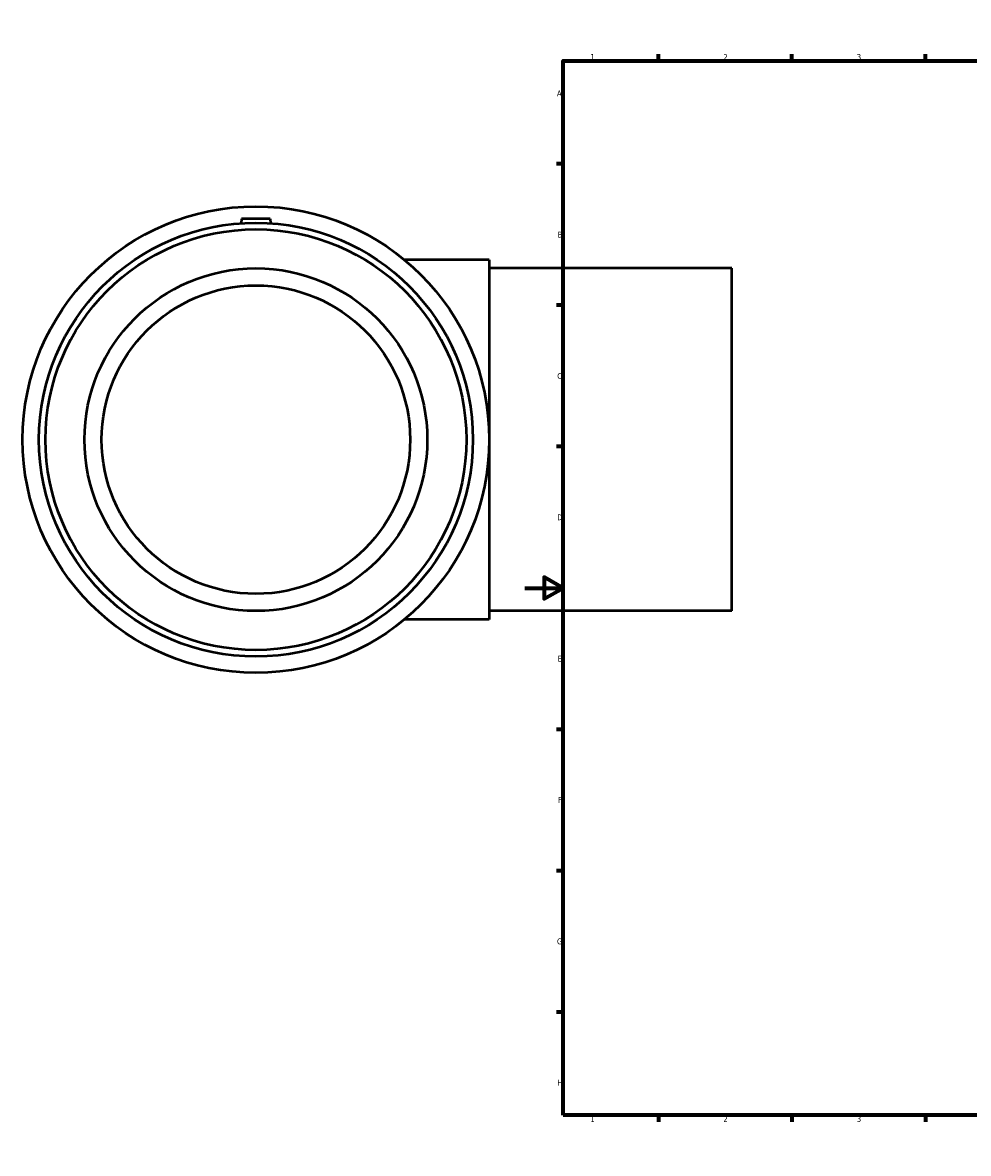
# Model space of a CAD drawing. Header units: millimetres. Extents: x -264 to 1610, y -316 to 1665.
# Tile 1 of 7: x -264 to 233, y 0 to 594. Entities that reach past the tile are written whole.
import ezdxf

# ---------------------------------------------------------------- set-up
doc = ezdxf.new("R2010")
doc.units = ezdxf.units.MM
doc.layers.add('Border (ANSI)', color=7, linetype='Continuous', lineweight=70)
doc.layers.add('Visible (ANSI)', color=7, linetype='Continuous', lineweight=50)
doc.styles.add('Note Text (ANSI)', font='tahoma.ttf')

# ---------------------------------------------------------------- blocks, each defined once
blk = doc.blocks.new('Borders Default Border')
at = {"layer": 'Border (ANSI)'}
for p, q in [((70.08, 574), (70.08, 577.45)), ((140.17, 574), (140.17, 577.45)), ((210.25, 574), (210.25, 577.45)), ((280.33, 574), (280.33, 577.45)), ((350.42, 574), (350.42, 577.45)), ((490.58, 574), (490.58, 577.45)), ((560.67, 574), (560.67, 577.45)), ((630.75, 574), (630.75, 577.45)), ((700.83, 574), (700.83, 577.45)), ((770.92, 574), (770.92, 577.45)), ((20, 519.75), (16.55, 519.75)), ((821, 519.75), (824.45, 519.75)), ((20, 445.5), (16.55, 445.5)), ((821, 445.5), (824.45, 445.5)), ((20, 371.25), (16.55, 371.25)), ((821, 371.25), (824.45, 371.25)), ((20, 222.75), (16.55, 222.75)), ((821, 222.75), (824.45, 222.75)), ((20, 148.5), (16.55, 148.5)), ((821, 148.5), (824.45, 148.5)), ((20, 74.25), (16.55, 74.25)), ((821, 74.25), (824.45, 74.25)), ((70.08, 20), (70.08, 16.55)), ((140.17, 20), (140.17, 16.55)), ((210.25, 20), (210.25, 16.55)), ((280.33, 20), (280.33, 16.55)), ((350.42, 20), (350.42, 16.55)), ((490.58, 20), (490.58, 16.55)), ((560.67, 20), (560.67, 16.55)), ((630.75, 20), (630.75, 16.55)), ((700.83, 20), (700.83, 16.55)), ((770.92, 20), (770.92, 16.55))]:
    blk.add_line(p, q, dxfattribs=at)
at = {"layer": 'Border (ANSI)', "flags": 128}
for points in [[(420.5, 594), (420.5, 574), (414.73, 584), (426.27, 584), (420.5, 574)], [(20, 20), (20, 574), (821, 574), (821, 20), (20, 20)], [(0, 297), (20, 297), (10, 302.77), (10, 291.23), (20, 297)], [(841, 297), (821, 297), (831, 302.77), (831, 291.23), (821, 297)], [(420.5, 0), (420.5, 20), (414.73, 10), (426.27, 10), (420.5, 20)]]:
    blk.add_lwpolyline(points, dxfattribs=at)
at = {"layer": 'Border (ANSI)', "color": 230, "true_color": 0xff0080, "attachment_point": 7, "style": 'Note Text (ANSI)'}
for s, insert, char_height in [('1', (34.35, 574.4), 3.05), ('2', (104.2, 574.4), 3.05), ('3', (174.26, 574.34), 3.05), ('4', (244.23, 574.4), 3.05), ('5', (314.48, 574.34), 3.05), ('6', (384.49, 574.34), 3.05), ('7', (454.6, 574.4), 3.05), ('8', (524.63, 574.33), 3.05), ('9', (594.7, 574.34), 3.05), ('10', (663.96, 574.34), 3.048), ('11', (734.04, 574.4), 3.048), ('12', (804.13, 574.4), 3.048), ('A', (16.78, 555.35), 3.05), ('A', (821.63, 555.35), 3.05), ('B', (17.15, 481.1), 3.05), ('B', (821.99, 481.1), 3.05), ('C', (16.95, 406.8), 3.05), ('C', (821.8, 406.8), 3.05), ('D', (16.96, 332.6), 3.05), ('D', (821.81, 332.6), 3.05), ('E', (17.21, 258.35), 3.05), ('E', (822.05, 258.35), 3.05), ('F', (17.29, 184.1), 3.05), ('F', (822.14, 184.1), 3.05), ('G', (16.81, 109.79), 3.05), ('G', (821.66, 109.79), 3.05), ('H', (16.97, 35.6), 3.05), ('H', (821.81, 35.6), 3.05), ('1', (34.35, 16.55), 3.05), ('2', (104.2, 16.55), 3.05), ('3', (174.26, 16.49), 3.05), ('4', (244.23, 16.55), 3.05), ('5', (314.48, 16.49), 3.05), ('6', (384.49, 16.49), 3.05), ('7', (454.6, 16.55), 3.05), ('8', (524.63, 16.48), 3.05), ('9', (594.7, 16.49), 3.05), ('10', (663.96, 16.49), 3.048), ('11', (734.04, 16.55), 3.048), ('12', (804.13, 16.55), 3.048)]:
    blk.add_mtext(s, dxfattribs=dict(at, insert=insert, char_height=char_height))

msp = doc.modelspace()

# ---------------------------------------------------------------- linework, layer by layer
at = {"layer": 'Visible (ANSI)'}
for p, q in [((-148.791, 490.927), (-148.996, 488.592)), ((-133.791, 490.927), (-148.791, 490.927)), ((-133.791, 490.927), (-133.587, 488.592)), ((-18.791, 469.427), (-63.343, 469.427)), ((-18.791, 469.427), (-18.791, 280.427)), ((108.709, 464.927), (-18.791, 464.927)), ((108.709, 284.927), (108.709, 464.927)), ((-18.791, 280.427), (-63.343, 280.427)), ((108.709, 284.927), (-18.791, 284.927))]:
    msp.add_line(p, q, dxfattribs=at)
for radius in [122.5, 113.925, 110.507, 90, 81]:
    msp.add_circle((-141.291, 374.927), radius, dxfattribs=at)

# ---------------------------------------------------------------- block references
msp.add_blockref('Borders Default Border', (0, 0))

doc.saveas('drawing.dxf')
